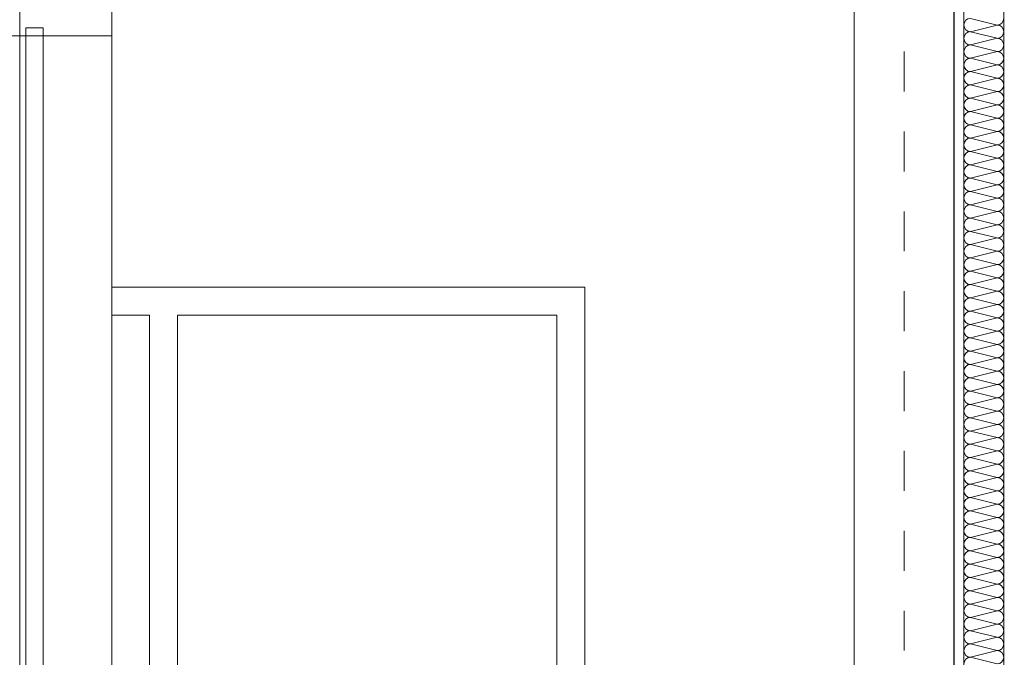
# Model space of a CAD drawing. Header units: metres. Extents: x -20.3 to 39.4, y -22.2 to 2.8.
# Tile 35 of 65: x 13.7 to 16.2, y -4.7 to -3.1. Entities that reach past the tile are written whole.
import ezdxf

# ---------------------------------------------------------------- set-up
doc = ezdxf.new("R2010")
doc.units = ezdxf.units.M
doc.header["$LTSCALE"] = 0.4
doc.header["$MEASUREMENT"] = 0
doc.linetypes.add('Raster', pattern=[0.2, 0.1, -0.05, 0, -0.05])
doc.layers.get('0').update_dxf_attribs({"color": 8, "lineweight": 9})
doc.layers.get('Defpoints').update_dxf_attribs({"color": 8, "lineweight": 9})
for name, color, linetype in [('Neubau_A-Stützen', 30, 'Continuous'), ('Neubau_A-TB Wände', 8, 'Continuous'), ('Neubau_B-Pfosten-Riegel-Fassade', 8, 'Continuous'), ('Neubau_R-Konstruktionsraster gross', 33, 'Continuous'), ('Neubau_T-Bemaßung', 8, 'Continuous')]:
    doc.layers.add(name, color=color, linetype=linetype)
doc.styles.add('ERSTELLTER_STIL_2', font='arial.ttf')
doc.dimstyles.new('ERSTELLTER_STIL__1', dxfattribs={"dimtxt": 0.0875, "dimasz": 0.059375, "dimexe": 0.18, "dimexo": 0.0625, "dimgap": 0, "dimtad": 1, "dimzin": 0, "dimdsep": 46, "dimtxsty": 'ERSTELLTER_STIL_2', "dimblk": 'ARROWHEAD_6', "dimblk1": 'ARROWHEAD_6', "dimblk2": 'ARROWHEAD_6', "dimcen": 0.09, "dimclrd": 7, "dimclre": 7, "dimclrt": 7, "dimazin": 0, "dimtfac": 1, "dimtdec": 4, "dimtmove": 0, "dimatfit": 3, "dimfxl": 1, "dimtolj": 1, "dimtzin": 0, "dimarcsym": 0})

# ---------------------------------------------------------------- blocks, each defined once
blk = doc.blocks.new('*X214', base_point=(4547.9313, -0.0469))
at = {"layer": 'Neubau_A-TB Wände', "color": 8, "linetype": 'Continuous', "lineweight": 9}
for p, q in [((4175.7517, 7.0198), (4175.685, 7.0365)), ((4175.7517, 7.0198), (4175.685, 7.0031)), ((4175.7517, 6.9865), (4175.685, 7.0031)), ((4175.7517, 6.9865), (4175.685, 6.9698)), ((4175.7517, 6.9531), (4175.685, 6.9698)), ((4175.7517, 6.9531), (4175.685, 6.9365)), ((4175.7517, 6.9198), (4175.685, 6.9365)), ((4175.7517, 6.9198), (4175.685, 6.9031)), ((4175.7517, 6.8865), (4175.685, 6.9031)), ((4175.7517, 6.8865), (4175.685, 6.8698)), ((4175.7517, 6.8531), (4175.685, 6.8698)), ((4175.7517, 6.8531), (4175.685, 6.8365)), ((4175.7517, 6.8198), (4175.685, 6.8365)), ((4175.7517, 6.8198), (4175.685, 6.8031)), ((4175.7517, 6.7865), (4175.685, 6.8031)), ((4175.7517, 6.7865), (4175.685, 6.7698)), ((4175.7517, 6.7531), (4175.685, 6.7698)), ((4175.7517, 6.7531), (4175.685, 6.7365)), ((4175.7517, 6.7198), (4175.685, 6.7365)), ((4175.7517, 6.7198), (4175.685, 6.7031)), ((4175.7517, 6.6865), (4175.685, 6.7031)), ((4175.7517, 6.6865), (4175.685, 6.6698)), ((4175.7517, 6.6531), (4175.685, 6.6698)), ((4175.7517, 6.6531), (4175.685, 6.6365)), ((4175.7517, 6.6198), (4175.685, 6.6365)), ((4175.7517, 6.6198), (4175.685, 6.6031)), ((4175.7517, 6.5865), (4175.685, 6.6031)), ((4175.7517, 6.5865), (4175.685, 6.5698)), ((4175.7517, 6.5531), (4175.685, 6.5698)), ((4175.7517, 6.5531), (4175.685, 6.5365)), ((4175.7517, 6.5198), (4175.685, 6.5365)), ((4175.7517, 6.5198), (4175.685, 6.5031)), ((4175.7517, 6.4865), (4175.685, 6.5031)), ((4175.7517, 6.4865), (4175.685, 6.4698)), ((4175.7517, 6.4531), (4175.685, 6.4698)), ((4175.7517, 6.4531), (4175.685, 6.4365)), ((4175.7517, 6.4198), (4175.685, 6.4365)), ((4175.7517, 6.4198), (4175.685, 6.4031)), ((4175.7517, 6.3865), (4175.685, 6.4031)), ((4175.7517, 6.3865), (4175.685, 6.3698)), ((4175.7517, 6.3531), (4175.685, 6.3698)), ((4175.7517, 6.3531), (4175.685, 6.3365)), ((4175.7517, 6.3198), (4175.685, 6.3365)), ((4175.7517, 6.3198), (4175.685, 6.3031)), ((4175.7517, 6.2865), (4175.685, 6.3031)), ((4175.7517, 6.2865), (4175.685, 6.2698)), ((4175.7517, 6.2531), (4175.685, 6.2698)), ((4175.7517, 6.2531), (4175.685, 6.2365)), ((4175.7517, 6.2198), (4175.685, 6.2365)), ((4175.7517, 6.2198), (4175.685, 6.2031)), ((4175.7517, 6.1865), (4175.685, 6.2031)), ((4175.7517, 6.1865), (4175.685, 6.1698)), ((4175.7517, 6.1531), (4175.685, 6.1698)), ((4175.7517, 6.1531), (4175.685, 6.1365)), ((4175.7517, 6.1198), (4175.685, 6.1365)), ((4175.7517, 6.1198), (4175.685, 6.1031)), ((4175.7517, 6.0865), (4175.685, 6.1031)), ((4175.7517, 6.0865), (4175.685, 6.0698)), ((4175.7517, 6.0531), (4175.685, 6.0698)), ((4175.7517, 6.0531), (4175.685, 6.0365)), ((4175.7517, 6.0198), (4175.685, 6.0365)), ((4175.7517, 6.0198), (4175.685, 6.0031)), ((4175.7517, 5.9865), (4175.685, 6.0031)), ((4175.7517, 5.9865), (4175.685, 5.9698)), ((4175.7517, 5.9531), (4175.685, 5.9698)), ((4175.7517, 5.9531), (4175.685, 5.9365)), ((4175.7517, 5.9198), (4175.685, 5.9365)), ((4175.7517, 5.9198), (4175.685, 5.9031)), ((4175.7517, 5.8865), (4175.685, 5.9031)), ((4175.7517, 5.8865), (4175.685, 5.8698)), ((4175.7517, 5.8531), (4175.685, 5.8698)), ((4175.7517, 5.8531), (4175.685, 5.8365)), ((4175.7517, 5.8198), (4175.685, 5.8365)), ((4175.7517, 5.8198), (4175.685, 5.8031)), ((4175.7517, 5.7865), (4175.685, 5.8031)), ((4175.7517, 5.7865), (4175.685, 5.7698)), ((4175.7517, 5.7531), (4175.685, 5.7698)), ((4175.7517, 5.7531), (4175.685, 5.7365)), ((4175.7517, 5.7198), (4175.685, 5.7365)), ((4175.7517, 5.7198), (4175.685, 5.7031)), ((4175.7517, 5.6865), (4175.685, 5.7031)), ((4175.7517, 5.6865), (4175.685, 5.6698)), ((4175.7517, 5.6531), (4175.685, 5.6698)), ((4175.7517, 5.6531), (4175.685, 5.6365)), ((4175.7517, 5.6198), (4175.685, 5.6365)), ((4175.7517, 5.6198), (4175.685, 5.6031)), ((4175.7517, 5.5865), (4175.685, 5.6031)), ((4175.7517, 5.5865), (4175.685, 5.5698)), ((4175.7517, 5.5531), (4175.685, 5.5698)), ((4175.7517, 5.5531), (4175.685, 5.5365)), ((4175.7517, 5.5198), (4175.685, 5.5365)), ((4175.7517, 5.5198), (4175.685, 5.5031)), ((4175.7517, 5.4865), (4175.685, 5.5031)), ((4175.7517, 5.4865), (4175.685, 5.4698)), ((4175.7517, 5.4531), (4175.685, 5.4698)), ((4175.7517, 5.4531), (4175.685, 5.4365)), ((4175.7517, 5.4198), (4175.685, 5.4365))]:
    blk.add_line(p, q, dxfattribs=at)
for centre, start, end in [((4175.685, 7.0198), 90, 180), ((4175.7517, 7.0365), 270, 0), ((4175.685, 7.0198), 180, 270), ((4175.7517, 7.0031), 0, 90), ((4175.685, 6.9865), 90, 180), ((4175.685, 6.9865), 180, 270), ((4175.7517, 7.0031), 270, 0), ((4175.7517, 6.9698), 0, 90), ((4175.685, 6.9531), 90, 180), ((4175.7517, 6.9698), 270, 0), ((4175.685, 6.9531), 180, 270), ((4175.685, 6.9198), 90, 180), ((4175.7517, 6.9365), 0, 90), ((4175.7517, 6.9365), 270, 0), ((4175.685, 6.9198), 180, 270), ((4175.7517, 6.9031), 0, 90), ((4175.685, 6.8865), 90, 180), ((4175.685, 6.8865), 180, 270), ((4175.7517, 6.9031), 270, 0), ((4175.7517, 6.8698), 0, 90), ((4175.685, 6.8531), 90, 180), ((4175.7517, 6.8698), 270, 0), ((4175.685, 6.8531), 180, 270), ((4175.685, 6.8198), 90, 180), ((4175.7517, 6.8365), 0, 90), ((4175.7517, 6.8365), 270, 0), ((4175.685, 6.8198), 180, 270), ((4175.7517, 6.8031), 0, 90), ((4175.685, 6.7865), 90, 180), ((4175.685, 6.7865), 180, 270), ((4175.7517, 6.8031), 270, 0), ((4175.7517, 6.7698), 0, 90), ((4175.685, 6.7531), 90, 180), ((4175.7517, 6.7698), 270, 0), ((4175.685, 6.7531), 180, 270), ((4175.685, 6.7198), 90, 180), ((4175.7517, 6.7365), 0, 90), ((4175.7517, 6.7365), 270, 0), ((4175.685, 6.7198), 180, 270), ((4175.7517, 6.7031), 0, 90), ((4175.685, 6.6865), 90, 180), ((4175.685, 6.6865), 180, 270), ((4175.7517, 6.7031), 270, 0), ((4175.7517, 6.6698), 0, 90), ((4175.685, 6.6531), 90, 180), ((4175.7517, 6.6698), 270, 0), ((4175.685, 6.6531), 180, 270), ((4175.685, 6.6198), 90, 180), ((4175.7517, 6.6365), 0, 90), ((4175.7517, 6.6365), 270, 0), ((4175.685, 6.6198), 180, 270), ((4175.7517, 6.6031), 0, 90), ((4175.685, 6.5865), 90, 180), ((4175.685, 6.5865), 180, 270), ((4175.7517, 6.6031), 270, 0), ((4175.7517, 6.5698), 0, 90), ((4175.685, 6.5531), 90, 180), ((4175.7517, 6.5698), 270, 0), ((4175.685, 6.5531), 180, 270), ((4175.7517, 6.5365), 0, 90), ((4175.685, 6.5198), 90, 180), ((4175.685, 6.5198), 180, 270), ((4175.7517, 6.5365), 270, 0), ((4175.7517, 6.5031), 0, 90), ((4175.685, 6.4865), 90, 180), ((4175.7517, 6.5031), 270, 0), ((4175.685, 6.4865), 180, 270), ((4175.685, 6.4531), 90, 180), ((4175.7517, 6.4698), 0, 90), ((4175.7517, 6.4698), 270, 0), ((4175.685, 6.4531), 180, 270), ((4175.7517, 6.4365), 0, 90), ((4175.685, 6.4198), 90, 180), ((4175.685, 6.4198), 180, 270), ((4175.7517, 6.4365), 270, 0), ((4175.7517, 6.4031), 0, 90), ((4175.685, 6.3865), 90, 180), ((4175.7517, 6.4031), 270, 0), ((4175.685, 6.3865), 180, 270), ((4175.685, 6.3531), 90, 180), ((4175.7517, 6.3698), 0, 90), ((4175.7517, 6.3698), 270, 0), ((4175.685, 6.3531), 180, 270), ((4175.7517, 6.3365), 0, 90), ((4175.685, 6.3198), 90, 180), ((4175.685, 6.3198), 180, 270), ((4175.7517, 6.3365), 270, 0), ((4175.7517, 6.3031), 0, 90), ((4175.685, 6.2865), 90, 180), ((4175.7517, 6.3031), 270, 0), ((4175.685, 6.2865), 180, 270), ((4175.685, 6.2531), 90, 180), ((4175.7517, 6.2698), 0, 90), ((4175.7517, 6.2698), 270, 0), ((4175.685, 6.2531), 180, 270), ((4175.7517, 6.2365), 0, 90), ((4175.685, 6.2198), 90, 180), ((4175.685, 6.2198), 180, 270), ((4175.7517, 6.2365), 270, 0), ((4175.7517, 6.2031), 0, 90), ((4175.685, 6.1865), 90, 180), ((4175.7517, 6.2031), 270, 0), ((4175.685, 6.1865), 180, 270), ((4175.685, 6.1531), 90, 180), ((4175.7517, 6.1698), 0, 90), ((4175.7517, 6.1698), 270, 0), ((4175.685, 6.1531), 180, 270), ((4175.7517, 6.1365), 0, 90), ((4175.685, 6.1198), 90, 180), ((4175.685, 6.1198), 180, 270), ((4175.7517, 6.1365), 270, 0), ((4175.7517, 6.1031), 0, 90), ((4175.685, 6.0865), 90, 180), ((4175.7517, 6.1031), 270, 0), ((4175.685, 6.0865), 180, 270), ((4175.685, 6.0531), 90, 180), ((4175.7517, 6.0698), 0, 90), ((4175.7517, 6.0698), 270, 0), ((4175.685, 6.0531), 180, 270), ((4175.7517, 6.0365), 0, 90), ((4175.685, 6.0198), 90, 180), ((4175.685, 6.0198), 180, 270), ((4175.7517, 6.0365), 270, 0), ((4175.7517, 6.0031), 0, 90), ((4175.685, 5.9865), 90, 180), ((4175.7517, 6.0031), 270, 0), ((4175.685, 5.9865), 180, 270), ((4175.685, 5.9531), 90, 180), ((4175.7517, 5.9698), 0, 90), ((4175.7517, 5.9698), 270, 0), ((4175.685, 5.9531), 180, 270), ((4175.7517, 5.9365), 0, 90), ((4175.685, 5.9198), 90, 180), ((4175.7517, 5.9365), 270, 0), ((4175.685, 5.9198), 180, 270), ((4175.685, 5.8865), 90, 180), ((4175.7517, 5.9031), 0, 90), ((4175.7517, 5.9031), 270, 0), ((4175.685, 5.8865), 180, 270), ((4175.7517, 5.8698), 0, 90), ((4175.685, 5.8531), 90, 180), ((4175.685, 5.8531), 180, 270), ((4175.7517, 5.8698), 270, 0), ((4175.7517, 5.8365), 0, 90), ((4175.685, 5.8198), 90, 180), ((4175.7517, 5.8365), 270, 0), ((4175.685, 5.8198), 180, 270), ((4175.685, 5.7865), 90, 180), ((4175.7517, 5.8031), 0, 90), ((4175.7517, 5.8031), 270, 0), ((4175.685, 5.7865), 180, 270), ((4175.7517, 5.7698), 0, 90), ((4175.685, 5.7531), 90, 180), ((4175.685, 5.7531), 180, 270), ((4175.7517, 5.7698), 270, 0), ((4175.7517, 5.7365), 0, 90), ((4175.685, 5.7198), 90, 180), ((4175.7517, 5.7365), 270, 0), ((4175.685, 5.7198), 180, 270), ((4175.685, 5.6865), 90, 180), ((4175.7517, 5.7031), 0, 90), ((4175.7517, 5.7031), 270, 0), ((4175.685, 5.6865), 180, 270), ((4175.7517, 5.6698), 0, 90), ((4175.685, 5.6531), 90, 180), ((4175.685, 5.6531), 180, 270), ((4175.7517, 5.6698), 270, 0), ((4175.7517, 5.6365), 0, 90), ((4175.685, 5.6198), 90, 180), ((4175.7517, 5.6365), 270, 0), ((4175.685, 5.6198), 180, 270), ((4175.685, 5.5865), 90, 180), ((4175.7517, 5.6031), 0, 90), ((4175.7517, 5.6031), 270, 0), ((4175.685, 5.5865), 180, 270), ((4175.7517, 5.5698), 0, 90), ((4175.685, 5.5531), 90, 180), ((4175.685, 5.5531), 180, 270), ((4175.7517, 5.5698), 270, 0), ((4175.7517, 5.5365), 0, 90), ((4175.685, 5.5198), 90, 180), ((4175.7517, 5.5365), 270, 0), ((4175.685, 5.5198), 180, 270), ((4175.685, 5.4865), 90, 180), ((4175.7517, 5.5031), 0, 90), ((4175.7517, 5.5031), 270, 0), ((4175.685, 5.4865), 180, 270), ((4175.7517, 5.4698), 0, 90), ((4175.685, 5.4531), 90, 180), ((4175.685, 5.4531), 180, 270), ((4175.7517, 5.4698), 270, 0), ((4175.7517, 5.4365), 0, 90), ((4175.685, 5.4198), 90, 180), ((4175.7517, 5.4365), 270, 0)]:
    blk.add_arc(centre, 0.0167, start, end, dxfattribs=at)
blk = doc.blocks.new('ARROWHEAD_6')
at = {"color": 0, "linetype": 'Continuous', "lineweight": 0}
for p, q in [((-0.5, -0.5), (0.5, 0.5)), ((0, 0), (-1, 0))]:
    blk.add_line(p, q, dxfattribs=at)
blk = doc.blocks.new('*D297')
at = {"layer": 'Defpoints', "color": 0, "linetype": 'Continuous', "transparency": 16777216}
for p in [(11.715, -2.695), (21.4901, -2.695), (23.73, -6.195)]:
    blk.add_point(p, dxfattribs=at)
at = {"layer": 'Neubau_T-Bemaßung', "linetype": 'Continuous', "lineweight": -2, "transparency": 16777216}
for p, q in [((11.7775, -2.695), (21.6701, -2.695)), ((21.4901, -2.7544), (21.4901, -4.335)), ((21.4901, -6.1356), (21.4901, -4.562)), ((23.6675, -6.195), (21.3101, -6.195))]:
    blk.add_line(p, q, dxfattribs=at)
at = {"layer": 'Neubau_T-Bemaßung', "linetype": 'Continuous', "lineweight": -2, "transparency": 16777216, "xscale": 0.059375, "yscale": 0.059375, "zscale": 0.059375}
for p, rotation in [((21.4901, -2.695), 90), ((21.4901, -6.195), 270)]:
    blk.add_blockref('ARROWHEAD_6', p, dxfattribs=dict(at, rotation=rotation))
at = {"layer": 'Neubau_T-Bemaßung', "linetype": 'Continuous', "lineweight": 9, "transparency": 16777216, "insert": (21.4901, -4.4485), "char_height": 0.0875, "attachment_point": 5, "rotation": 90, "style": 'ERSTELLTER_STIL_2'}
blk.add_mtext('\\A1;3.50', dxfattribs=at)
blk = doc.blocks.new('*D309')
at = {"layer": 'Defpoints', "color": 0, "linetype": 'Continuous', "transparency": 16777216}
for p in [(5.6129, -3.025), (19.84, -3.025), (33.092, -6.025)]:
    blk.add_point(p, dxfattribs=at)
at = {"layer": 'Neubau_T-Bemaßung', "linetype": 'Continuous', "lineweight": -2, "transparency": 16777216}
for p, q in [((19.7775, -3.025), (5.4329, -3.025)), ((5.6129, -3.0844), (5.6129, -4.415)), ((5.6129, -5.9656), (5.6129, -4.642)), ((33.0295, -6.025), (5.4329, -6.025))]:
    blk.add_line(p, q, dxfattribs=at)
at = {"layer": 'Neubau_T-Bemaßung', "linetype": 'Continuous', "lineweight": -2, "transparency": 16777216, "xscale": 0.059375, "yscale": 0.059375, "zscale": 0.059375}
for p, rotation in [((5.6129, -3.025), 90), ((5.6129, -6.025), 270)]:
    blk.add_blockref('ARROWHEAD_6', p, dxfattribs=dict(at, rotation=rotation))
at = {"layer": 'Neubau_T-Bemaßung', "linetype": 'Continuous', "lineweight": 9, "transparency": 16777216, "insert": (5.6129, -4.5285), "char_height": 0.0875, "attachment_point": 5, "rotation": 90, "style": 'ERSTELLTER_STIL_2'}
blk.add_mtext('\\A1;3.00', dxfattribs=at)
blk = doc.blocks.new('*D310')
at = {"layer": 'Defpoints', "color": 0, "linetype": 'Continuous', "transparency": 16777216}
for p in [(5.7264, -2.925), (19.84, -2.925), (19.84, -3.025)]:
    blk.add_point(p, dxfattribs=at)
at = {"layer": 'Neubau_T-Bemaßung', "linetype": 'Continuous', "lineweight": -2, "transparency": 16777216}
for p, q in [((5.7264, -2.8656), (5.7264, -2.8062)), ((19.7775, -2.925), (5.5464, -2.925)), ((5.7264, -2.925), (5.7264, -3.025)), ((19.7775, -3.025), (5.5464, -3.025)), ((5.7264, -3.0844), (5.7264, -3.1438))]:
    blk.add_line(p, q, dxfattribs=at)
at = {"layer": 'Neubau_T-Bemaßung', "linetype": 'Continuous', "lineweight": -2, "transparency": 16777216, "xscale": 0.059375, "yscale": 0.059375, "zscale": 0.059375}
for p, rotation in [((5.7264, -2.925), 270), ((5.7264, -3.025), 90)]:
    blk.add_blockref('ARROWHEAD_6', p, dxfattribs=dict(at, rotation=rotation))
at = {"layer": 'Neubau_T-Bemaßung', "linetype": 'Continuous', "lineweight": 9, "transparency": 16777216, "insert": (5.6129, -3.1438), "char_height": 0.0875, "attachment_point": 5, "rotation": 90, "style": 'ERSTELLTER_STIL_2'}
blk.add_mtext('\\A1;0.10', dxfattribs=at)
blk = doc.blocks.new('*D318')
at = {"layer": 'Defpoints', "color": 0, "linetype": 'Continuous', "transparency": 16777216}
for p in [(5.9629, -2.695), (11.715, -2.695), (23.73, -6.195)]:
    blk.add_point(p, dxfattribs=at)
at = {"layer": 'Neubau_T-Bemaßung', "linetype": 'Continuous', "lineweight": -2, "transparency": 16777216}
for p, q in [((11.6525, -2.695), (5.7829, -2.695)), ((5.9629, -2.7544), (5.9629, -4.335)), ((5.9629, -6.1356), (5.9629, -4.562)), ((23.6675, -6.195), (5.7829, -6.195))]:
    blk.add_line(p, q, dxfattribs=at)
at = {"layer": 'Neubau_T-Bemaßung', "linetype": 'Continuous', "lineweight": -2, "transparency": 16777216, "xscale": 0.059375, "yscale": 0.059375, "zscale": 0.059375}
for p, rotation in [((5.9629, -2.695), 90), ((5.9629, -6.195), 270)]:
    blk.add_blockref('ARROWHEAD_6', p, dxfattribs=dict(at, rotation=rotation))
at = {"layer": 'Neubau_T-Bemaßung', "linetype": 'Continuous', "lineweight": 9, "transparency": 16777216, "insert": (5.9629, -4.4485), "char_height": 0.0875, "attachment_point": 5, "rotation": 90, "style": 'ERSTELLTER_STIL_2'}
blk.add_mtext('\\A1;3.50', dxfattribs=at)

msp = doc.modelspace()

# ---------------------------------------------------------------- linework, layer by layer
at = {"layer": 'Neubau_A-Stützen', "linetype": 'Continuous', "lineweight": 9}
msp.add_line((15.78, -6.025), (15.78, -3.025), dxfattribs=at)
at = {"layer": 'Neubau_A-TB Wände', "linetype": 'Continuous', "lineweight": 15}
for p, q in [((16.055, -2.695), (16.055, -6.195)), ((16.155, -2.695), (16.155, -6.195)), ((14.015, -3.835), (13.9206, -3.835)), ((14.015, -5.955), (14.015, -3.835)), ((15.035, -3.835), (14.085, -3.835)), ((14.085, -3.835), (14.085, -6.025)), ((15.035, -6.025), (15.035, -3.835))]:
    msp.add_line(p, q, dxfattribs=at)
at = {"layer": 'Neubau_A-TB Wände', "linetype": 'Continuous', "lineweight": 25}
msp.add_line((16.03, -3.025), (16.03, -6.025), dxfattribs=at)
at = {"layer": 'Neubau_A-TB Wände', "linetype": 'Continuous', "lineweight": 9}
for p, q in [((13.9206, -3.765), (15.105, -3.765)), ((15.105, -3.765), (15.105, -6.025))]:
    msp.add_line(p, q, dxfattribs=at)
at = {"layer": 'Neubau_B-Pfosten-Riegel-Fassade', "linetype": 'Continuous', "lineweight": 15}
for p, q in [((13.7046, -3.115), (13.7046, -5.995)), ((13.7486, -3.115), (13.7046, -3.115)), ((13.7486, -3.115), (13.7486, -5.995)), ((13.6896, -3.135), (13.6166, -3.135)), ((13.9206, -3.135), (13.6896, -3.135)), ((13.6896, -5.975), (13.6896, -3.135)), ((13.9206, -5.975), (13.9206, -3.135))]:
    msp.add_line(p, q, dxfattribs=at)
at = {"layer": 'Neubau_B-Pfosten-Riegel-Fassade', "linetype": 'Continuous', "lineweight": 15, "flags": 128}
for points in [[(13.6896, -3.075), (13.6896, -3.105), (13.6896, -3.135)], [(13.9206, -3.075), (13.9206, -3.105), (13.9206, -3.135)]]:
    msp.add_lwpolyline(points, dxfattribs=at)
at = {"layer": 'Neubau_R-Konstruktionsraster gross', "linetype": 'Raster', "lineweight": 9}
msp.add_line((15.905, -1.175), (15.905, -15.175), dxfattribs=at)

# ---------------------------------------------------------------- block references
at = {"layer": 'Neubau_A-TB Wände', "lineweight": 0}
msp.add_blockref('*X214', (388.3179, -10.175), dxfattribs=at)

# ---------------------------------------------------------------- dimensions: what is measured, and where the dimension line sits
at = {"layer": 'Neubau_T-Bemaßung', "linetype": 'Continuous', "lineweight": 9}
for base, p1, p2, picture, middle in [((5.9629, -2.695), (23.73, -6.195), (11.715, -2.695), '*D318', (5.9629, -4.4485)), ((21.4901, -2.695), (23.73, -6.195), (11.715, -2.695), '*D297', (21.4901, -4.4485)), ((5.7264, -2.925), (19.84, -3.025), (19.84, -2.925), '*D310', (5.6129, -3.1438)), ((5.6129, -3.025), (33.092, -6.025), (19.84, -3.025), '*D309', (5.6129, -4.5285))]:
    dim = msp.add_linear_dim(base=base, p1=p1, p2=p2, angle=90, dimstyle='ERSTELLTER_STIL__1', override={"dimclrd": 256, "dimclre": 256, "dimclrt": 256}, dxfattribs=at)
    dim.commit()
    dim.dimension.update_dxf_attribs({"geometry": picture, "text_midpoint": middle, "dimtype": 160, "text_rotation": 90})

doc.saveas('drawing.dxf')
